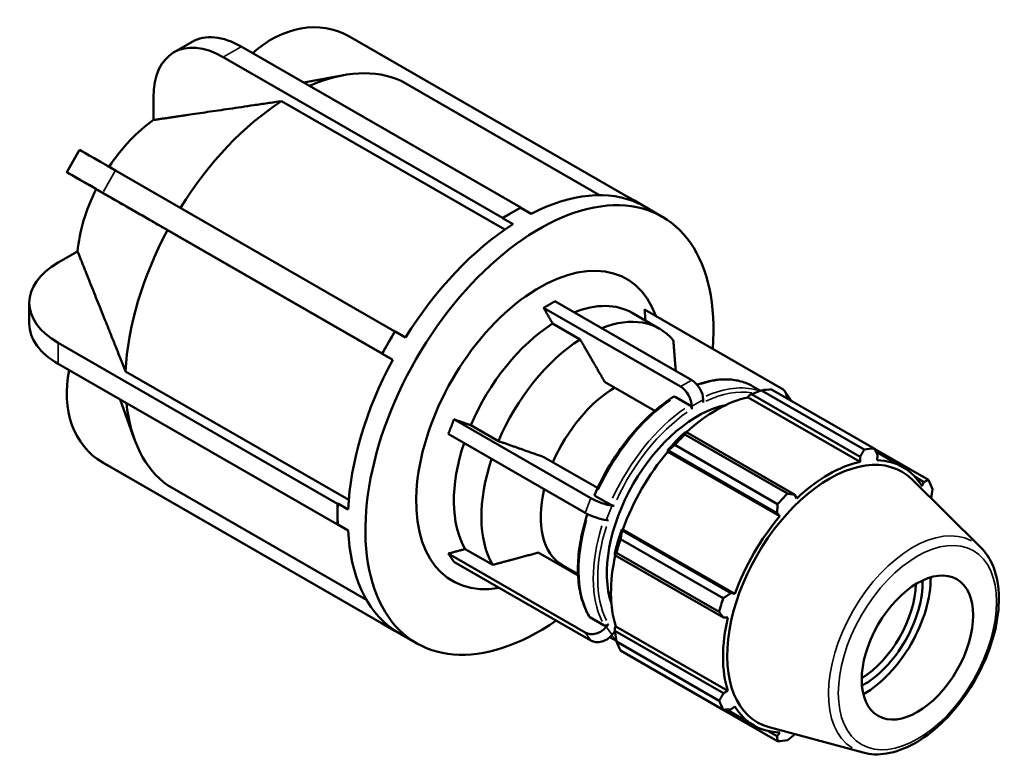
# Model space of a CAD drawing. Header units: inches. Extents: x 0.1 to 44, y -12.1 to 28.2.
# Tile 6 of 6: x 37.4 to 44, y 23.3 to 28.2. Entities that reach past the tile are written whole.
import ezdxf

# ---------------------------------------------------------------- set-up
doc = ezdxf.new("R2010")
doc.units = ezdxf.units.IN
doc.header["$MEASUREMENT"] = 0
doc.layers.add('Visible (ANSI)', color=7, linetype='Continuous', lineweight=50)
doc.layers.add('Visible Narrow (ANSI)', color=7, linetype='Continuous', lineweight=35)

msp = doc.modelspace()

# ---------------------------------------------------------------- linework, layer by layer
at = {"layer": 'Visible (ANSI)'}
for p, q in [((38.457, 27.9977), (38.5775, 28.0671)), ((41.4743, 27.0357), (39.6185, 28.1043)), ((38.9039, 28.0351), (40.7596, 26.9664)), ((40.6391, 26.897), (38.7834, 27.9657)), ((39.3186, 27.7963), (39.5838, 27.8454)), ((41.2837, 27.0484), (39.9651, 27.8077)), ((38.3209, 27.6973), (38.3209, 27.5478)), ((40.6545, 26.8194), (39.172, 27.6731)), ((37.7441, 27.2015), (37.8293, 27.3491)), ((38.0687, 27.2119), (39.9245, 26.1432)), ((37.8481, 27.1408), (37.9395, 27.0878)), ((39.8393, 25.9957), (37.9835, 27.0643)), ((41.4731, 27.0338), (41.4743, 27.0357)), ((41.5425, 26.9938), (41.4731, 27.0338)), ((41.4743, 27.0357), (41.5161, 27.0114)), ((41.5153, 27.0119), (41.7003, 26.9054)), ((40.6994, 26.9317), (40.7596, 26.9664)), ((40.7596, 26.9664), (40.7596, 26.9646)), ((40.7596, 26.9646), (40.829, 26.9247)), ((40.6391, 26.897), (40.6994, 26.9317)), ((40.6391, 26.8952), (40.6391, 26.897)), ((40.7085, 26.8553), (40.6391, 26.8952)), ((39.9097, 25.9549), (38.4142, 26.8161)), ((37.8168, 26.6746), (37.6875, 26.6002)), ((37.496, 26.1946), (37.496, 26.3339)), ((41.8212, 25.7763), (40.9115, 26.3002)), ((40.9868, 26.3436), (41.8966, 25.8197)), ((42.4923, 25.7651), (41.5825, 26.2889)), ((41.499, 26.2666), (41.6818, 26.1613)), ((41.1546, 26.0903), (40.9718, 26.1956)), ((39.8819, 26.0694), (39.9245, 26.1432)), ((39.9245, 26.1432), (39.9256, 26.1426)), ((39.9256, 26.1426), (39.9949, 26.1026)), ((37.6875, 26.0676), (39.5432, 24.9989)), ((39.8393, 25.9957), (39.8819, 26.0694)), ((39.8404, 25.995), (39.8393, 25.9957)), ((39.9097, 25.9551), (39.8404, 25.995)), ((39.5432, 24.8596), (37.6875, 25.9283)), ((38.1356, 25.878), (39.6182, 25.0242)), ((41.3168, 25.8091), (41.6514, 25.6164)), ((42.302, 25.7782), (42.3526, 25.7491)), ((41.8817, 25.6532), (41.786, 25.7083)), ((42.2701, 25.7053), (42.2724, 25.7149)), ((42.2701, 25.7053), (43.0143, 25.2767)), ((42.2724, 25.7149), (42.292, 25.7254)), ((42.292, 25.7254), (43.0138, 25.3098)), ((43.0416, 25.3592), (42.3597, 25.7518)), ((42.4255, 25.7582), (43.1073, 25.3655)), ((42.5519, 25.6914), (42.5142, 25.7451)), ((38.1002, 25.6906), (38.1931, 25.4303)), ((41.8966, 25.6275), (41.8966, 25.6459)), ((41.9719, 25.6892), (41.9719, 25.6709)), ((40.3158, 25.5595), (41.2256, 25.0356)), ((40.4285, 25.52), (40.6112, 25.4147)), ((41.1879, 24.9385), (40.2781, 25.4624)), ((41.8572, 25.4751), (41.8467, 25.4697)), ((41.8497, 25.4581), (42.5316, 25.0655)), ((42.579, 25.0594), (41.8572, 25.4751)), ((42.4659, 24.9961), (41.784, 25.3888)), ((41.2707, 25.1031), (40.9141, 25.3084)), ((41.7327, 25.3495), (41.7408, 25.3523)), ((41.7362, 25.3438), (41.7327, 25.3495)), ((41.7362, 25.3438), (42.4803, 24.9152)), ((41.7408, 25.3523), (42.4626, 24.9366)), ((43.0138, 25.3098), (43.0143, 25.2767)), ((43.468, 25.1563), (43.1085, 25.3632)), ((43.1178, 25.3453), (43.298, 25.2415)), ((43.1271, 25.2877), (43.1302, 25.3211)), ((38.0675, 25.2237), (37.9823, 25.2732)), ((37.9835, 25.2724), (39.8393, 24.2038)), ((39.9245, 24.1544), (38.0687, 25.223)), ((38.4142, 25.1215), (39.7353, 24.3607)), ((43.817, 24.7058), (43.3571, 25.1609)), ((43.3788, 25.1766), (43.4376, 25.1427)), ((43.4376, 25.1427), (43.4249, 25.1148)), ((41.2565, 25.0498), (41.3522, 24.9947)), ((42.5931, 25.0342), (42.579, 25.0594)), ((39.5432, 24.9989), (39.5448, 24.9998)), ((39.5432, 24.9293), (39.5432, 24.9989)), ((39.5448, 24.9998), (39.6142, 24.9599)), ((41.3661, 24.9863), (41.3798, 24.985)), ((43.485, 25.0343), (43.4859, 25.0358)), ((39.5432, 24.8596), (39.5432, 24.9293)), ((42.4626, 24.9366), (42.4803, 24.9152)), ((39.5448, 24.8605), (39.5432, 24.8596)), ((39.6142, 24.8206), (39.5448, 24.8605)), ((41.3422, 24.8879), (41.3284, 24.8892)), ((41.4333, 24.8198), (41.4316, 24.8281)), ((41.4316, 24.8281), (41.4383, 24.8279)), ((42.1551, 24.4041), (41.4333, 24.8198)), ((41.4383, 24.8279), (42.1825, 24.3994)), ((41.4234, 24.7642), (42.1052, 24.3715)), ((40.2781, 24.6671), (41.1879, 24.1432)), ((40.3908, 24.6974), (40.5736, 24.5922)), ((41.1409, 24.5215), (40.8765, 24.6738)), ((41.3844, 24.6691), (41.3851, 24.6574)), ((41.3851, 24.6574), (42.1069, 24.2417)), ((42.078, 24.2798), (41.3961, 24.6725)), ((41.2256, 24.0895), (40.3158, 24.6134)), ((41.0386, 24.589), (41.1405, 24.5304)), ((42.1825, 24.3994), (42.1551, 24.4041)), ((39.8393, 24.2038), (39.8404, 24.2057)), ((39.8819, 24.1791), (39.8393, 24.2038)), ((39.8404, 24.2057), (39.9097, 24.1658)), ((41.2188, 24.2457), (41.3145, 24.1906)), ((41.3284, 24.181), (41.3422, 24.1981)), ((42.1069, 24.2417), (42.1358, 24.2421)), ((39.9245, 24.1544), (39.8819, 24.1791)), ((39.8834, 24.1782), (40.0684, 24.0716)), ((39.9245, 24.1545), (39.9245, 24.1544)), ((41.3798, 24.1443), (41.3661, 24.1272)), ((41.3844, 24.1769), (41.3916, 24.1836)), ((41.3851, 24.1547), (41.3844, 24.1769)), ((42.1069, 23.739), (41.3851, 24.1547)), ((41.3916, 24.1836), (42.1358, 23.7551)), ((41.3525, 24.1128), (41.3953, 24.0882)), ((41.3961, 24.0829), (42.078, 23.6902)), ((42.1052, 23.6299), (41.4234, 24.0225)), ((41.784, 23.8133), (42.4659, 23.4206)), ((42.1358, 23.7551), (42.1069, 23.739)), ((42.1256, 23.6308), (42.3095, 23.5249)), ((42.1551, 23.6322), (42.1825, 23.6516)), ((42.4626, 23.4538), (42.4022, 23.4885)), ((43.0333, 23.3449), (42.4089, 23.5143)), ((42.4803, 23.4787), (42.4626, 23.4538)), ((42.579, 23.4651), (42.5805, 23.4677))]:
    msp.add_line(p, q, dxfattribs=at)
for centre, major_axis, ratio, start_param, end_param in [((39.2915, 27.538), (0.3283, 0.5657), 0.815969, 0.002729, 1.202176), ((38.9039, 27.5004), (-0.3264, 0.5667), 0.578093, 5.499721, 6.283185), ((38.7834, 27.431), (-0.3264, 0.5667), 0.578093, 5.499721, 7.070517), ((39.2322, 26.4399), (0.7751, 1.346), 0.578093, 0.052947, 0.668951), ((39.2322, 26.4399), (-0.7751, -1.346), 0.578093, 3.979937, 4.65547), ((38.3812, 26.93), (-0.4006, -0.6956), 0.578093, 4.031401, 4.602091), ((38.3957, 27.0221), (-0.5664, 0.327), 0.001578, 5.32878, 6.283185), ((38.3105, 26.8745), (-0.5664, 0.327), 0.001578, 5.32878, 6.899576), ((38.3812, 26.93), (-0.4006, -0.6956), 0.578093, 4.816799, 5.389509), ((40.7687, 25.5551), (0.8159, 1.4169), 0.578093, 0.0502, 0.731331), ((40.6994, 25.595), (0.8159, 1.4169), 0.578093, 0, 0.0502), ((40.8843, 25.4885), (0.8159, 1.4169), 0.578093, 5.403436, 10.304528), ((40.6994, 25.595), (-0.8159, -1.4169), 0.578093, 3.872923, 3.925057), ((40.6994, 25.595), (-0.8159, -1.4169), 0.578093, 3.925057, 3.977191), ((39.2322, 26.4399), (-0.7751, -1.346), 0.578093, 4.765336, 5.440973), ((40.7687, 25.5551), (-0.8159, -1.4169), 0.578093, 3.977191, 4.658322), ((40.8843, 25.4885), (0.5779, 1.0035), 0.578093, 5.831877, 9.876087), ((38.15, 26.3339), (-0.654, 0), 0.575862, 5.497787, 7.068583), ((41.0095, 25.4164), (0.4896, 0.8501), 0.578093, 0, 0.630987), ((41.1923, 25.3112), (0.4896, 0.8501), 0.578093, 6.07376, 6.914172), ((38.15, 26.1946), (-0.654, 0), 0.575862, 0, 0.785398), ((41.0095, 25.4164), (-0.4896, -0.8501), 0.578093, 3.979365, 4.917947), ((40.6994, 25.595), (-0.8159, -1.4169), 0.578093, 4.658322, 4.710455), ((40.6994, 25.595), (-0.8159, -1.4169), 0.578093, 4.710455, 4.762589), ((41.1923, 25.3112), (-0.4896, -0.8501), 0.578093, 3.979365, 4.917947), ((40.7687, 25.5551), (-0.8159, -1.4169), 0.578093, 4.762589, 5.44372), ((38.3105, 25.8388), (-0.3283, -0.5657), 0.815969, 5.080063, 6.285915), ((41.3892, 25.1978), (-0.3506, -0.6088), 0.578093, 3.933244, 4.914759), ((41.8212, 25.6892), (0.0531, -0.0923), 0.578093, 0.787332, 2.358128), ((41.8966, 25.7326), (-0.0531, 0.0923), 0.578093, 3.928925, 5.499721), ((42.0595, 24.8117), (0.4943, 0.8583), 0.578093, 0.478032, 1.071949), ((42.1047, 24.7857), (0.5315, 0.9229), 0.578093, 0.343502, 0.438029), ((42.427, 25.684), (0.0872, 0.0611), 0.787757, 5.731198, 6.635766), ((39.2322, 26.4399), (-0.7751, -1.346), 0.578093, 5.609846, 6.226371), ((41.9342, 24.8839), (-0.4252, -0.7383), 0.578093, 3.61007, 5.814708), ((42.4647, 25.6302), (0.0872, 0.0611), 0.787757, 6.158052, 6.283185), ((42.0595, 24.8117), (-0.4996, -0.8675), 0.578093, 4.23049, 4.405023), ((42.1047, 24.7857), (0.5315, 0.9229), 0.578093, 1.1289, 1.223427), ((41.0095, 25.4164), (-0.4896, -0.8501), 0.578093, 5.050188, 5.965144), ((42.0595, 24.8117), (0.4943, 0.8583), 0.578093, 1.26343, 1.874295), ((42.8105, 24.3793), (0.4796, 0.8328), 0.578093, 6.13202, 9.575944), ((42.7866, 24.3931), (0.5315, 0.9229), 0.578093, 0.343502, 0.438029), ((41.1923, 25.3112), (-0.4896, -0.8501), 0.578093, 5.050188, 5.965144), ((42.8037, 24.3832), (-0.4943, -0.8583), 0.578093, 3.619624, 4.23049), ((42.8037, 24.3832), (0.4943, 0.8583), 0.578093, 5.975819, 6.586684), ((38.3957, 25.7894), (-0.3283, -0.5657), 0.815969, 0, 0.002729), ((42.7866, 24.3931), (0.5315, 0.9229), 0.578093, 5.841289, 5.935816), ((41.3892, 25.1978), (-0.3506, -0.6088), 0.578093, 5.193548, 6.283185), ((42.7866, 24.3931), (-0.5315, -0.9229), 0.578093, 4.270492, 4.36502), ((40.6994, 25.595), (-0.8159, -1.4169), 0.578093, 5.44372, 5.495853), ((41.2908, 25.0296), (-0.0993, 0.0385), 0.209664, 0.938208, 2.509004), ((40.6994, 25.595), (-0.8159, -1.4169), 0.578093, 5.495853, 5.547987), ((41.2531, 24.9326), (0.0993, -0.0385), 0.209664, 4.079801, 5.650597), ((42.8037, 24.3832), (-0.4943, -0.8583), 0.578093, 4.405023, 5.015888), ((40.7687, 25.5551), (-0.8159, -1.4169), 0.578093, 5.547987, 6.229118), ((42.0595, 24.8117), (-0.4996, -0.8675), 0.578093, 5.015888, 5.190421), ((42.1047, 24.7857), (0.5315, 0.9229), 0.578093, 1.914298, 2.008825), ((42.0595, 24.8117), (0.4943, 0.8583), 0.578093, 2.065615, 2.659693), ((43.0142, 24.262), (-0.2613, -0.4538), 0.578093, 0.81091, 2.330682), ((43.0365, 24.2492), (0.277, 0.481), 0.578093, 3.898452, 5.526326), ((43.0365, 24.2492), (0.315, 0.547), 0.578093, 3.922505, 5.502273), ((42.7866, 24.3931), (-0.5315, -0.9229), 0.578093, 5.055891, 5.150418), ((40.6994, 25.595), (-0.8159, -1.4169), 0.578093, 6.229118, 6.281252), ((42.8037, 24.3832), (-0.4943, -0.8583), 0.578093, 5.190421, 5.801286), ((40.6994, 25.595), (-0.8159, -1.4169), 0.578093, 6.281252, 6.283185), ((41.2531, 24.2243), (-0.0872, -0.0611), 0.787757, 0.35258, 1.923377), ((41.2908, 24.1706), (-0.0872, -0.0611), 0.787757, 0.35258, 1.923377), ((42.1047, 24.7857), (-0.5315, -0.9229), 0.578093, 5.841289, 5.935816), ((42.7866, 24.3931), (-0.5315, -0.9229), 0.578093, 5.841289, 5.935816), ((42.8037, 24.3832), (-0.4943, -0.8583), 0.578093, 5.975819, 6.586684), ((42.7866, 24.3931), (-0.5315, -0.9229), 0.578093, 0.343502, 0.438029)]:
    msp.add_ellipse(centre, major_axis=major_axis, ratio=ratio, start_param=start_param, end_param=end_param, dxfattribs=at)
msp.add_ellipse((43.3946, 24.043), major_axis=(0.2613, 0.4538), ratio=0.578093, dxfattribs=at)
for points, weights in [([(39.172, 27.6731), (38.6101, 27.591), (38.3209, 27.5478)], [1, 1.05531907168, 1]), ([(38.4142, 26.8161), (38.1004, 26.9957), (37.9395, 27.0878)], [1, 1.05531907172, 1]), ([(37.8168, 26.6746), (37.9246, 26.4037), (38.1356, 25.878)], [1, 1.0553190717, 1]), ([(40.9115, 26.3002), (40.951, 26.3208), (40.9868, 26.3436)], [1.04301049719, 1.04431344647, 1.04301049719]), ([(40.9718, 26.1956), (40.9429, 26.2457), (40.9115, 26.3002)], [1, 1.00173492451, 1.00172496]), ([(41.5884, 26.2151), (41.5856, 26.2509), (41.5825, 26.2889)], [1.00080400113, 1.00173225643, 1.00172496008]), ([(41.3168, 25.8091), (41.2465, 25.9311), (41.1546, 26.0903)], [1.00452875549, 1.0111930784, 1]), ([(41.7895, 25.8813), (41.7822, 25.9728), (41.7733, 26.0839)], [1.00682936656, 1.00815971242, 1]), ([(42.292, 25.7254), (42.3249, 25.7385), (42.3597, 25.7518)], [1.00617808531, 1.01182057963, 1.01666410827]), ([(40.2781, 25.4624), (40.2989, 25.5099), (40.3158, 25.5595)], [1.04301049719, 1.04431344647, 1.04301049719]), ([(40.3158, 25.5595), (40.3745, 25.5389), (40.4285, 25.52)], [1.00172496, 1.00173492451, 1]), ([(41.8497, 25.4581), (41.8533, 25.4669), (41.8572, 25.4751)], [1.01666410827, 1.01182057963, 1.00617808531]), ([(40.6112, 25.4147), (40.7828, 25.3545), (40.9141, 25.3084)], [1, 1.01119307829, 1.00452875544]), ([(41.7408, 25.3523), (41.7617, 25.3703), (41.784, 25.3888)], [1.00617808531, 1.01182057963, 1.01666410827]), ([(43.0138, 25.3098), (43.0275, 25.3339), (43.0416, 25.3592)], [1.00131036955, 1.00106365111, 1]), ([(43.1073, 25.3655), (43.1191, 25.3428), (43.1302, 25.3211)], [1, 1.00106365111, 1.00131036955]), ([(43.4376, 25.1427), (43.4526, 25.1493), (43.468, 25.1563)], [1.00131036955, 1.00106365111, 1]), ([(42.5316, 25.0655), (42.5559, 25.0623), (42.579, 25.0594)], [1, 1.00106365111, 1.00131036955]), ([(43.4952, 25.0959), (43.4905, 25.0652), (43.4859, 25.0358)], [1, 1.00106365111, 1.00131036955]), ([(42.4626, 24.9366), (42.4643, 24.9657), (42.4659, 24.9961)], [1.00131036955, 1.00106365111, 1]), ([(41.4234, 24.7642), (41.4282, 24.7927), (41.4333, 24.8198)], [1.01666410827, 1.01182057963, 1.00617808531]), ([(40.2781, 24.6671), (40.3368, 24.6829), (40.3908, 24.6974)], [1.00172495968, 1.00173492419, 1]), ([(40.3158, 24.6134), (40.2989, 24.6392), (40.2781, 24.6671)], [1.04301049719, 1.04431344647, 1.04301049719]), ([(40.5736, 24.5922), (40.7451, 24.6384), (40.8765, 24.6738)], [1, 1.01119307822, 1.00452875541]), ([(41.3851, 24.6574), (41.3902, 24.665), (41.3961, 24.6725)], [1.00617808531, 1.01182057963, 1.01666410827]), ([(42.1052, 24.3715), (42.1308, 24.3881), (42.1551, 24.4041)], [1, 1.00106365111, 1.00131036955]), ([(42.1069, 24.2417), (42.0928, 24.2603), (42.078, 24.2798)], [1.00131036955, 1.00106365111, 1]), ([(41.3961, 24.0829), (41.3902, 24.1197), (41.3851, 24.1547)], [1.01666410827, 1.01182057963, 1.00617808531]), ([(41.784, 23.8133), (41.7829, 23.8147), (41.7817, 23.8162)], [1.01666410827, 1.01641856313, 1.01617096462]), ([(42.078, 23.6902), (42.0928, 23.7151), (42.1069, 23.739)], [1, 1.00106365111, 1.00131036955]), ([(42.1551, 23.6322), (42.1308, 23.631), (42.1052, 23.6299)], [1.00131036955, 1.00106365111, 1]), ([(42.4659, 23.4206), (42.4643, 23.4375), (42.4626, 23.4538)], [1, 1.00106365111, 1.00131036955]), ([(42.579, 23.4651), (42.5559, 23.4464), (42.5316, 23.427)], [1.00131036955, 1.00106365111, 1])]:
    msp.add_rational_spline(points, weights, degree=2, dxfattribs=at)
for points, knots in [([(42.302, 25.7782), (42.2777, 25.7922), (42.2516, 25.8031), (42.1967, 25.8186), (42.1679, 25.8231), (42.1082, 25.8257), (42.0774, 25.8239), (42.0143, 25.8139), (41.9821, 25.8058), (41.9438, 25.7928), (41.9381, 25.7908), (41.9323, 25.7886)], [5.4997209, 5.4997209, 5.4997209, 5.4997209, 5.6452306, 5.6452306, 5.7907404, 5.7907404, 5.9362502, 5.9362502, 6.08176, 6.08176, 6.1074655, 6.1074655, 6.1074655, 6.1074655]), ([(41.7753, 25.7091), (41.7331, 25.6821), (41.6913, 25.6508), (41.6097, 25.5804), (41.5699, 25.5413), (41.4937, 25.457), (41.4572, 25.4117), (41.3889, 25.3163), (41.357, 25.2663), (41.2989, 25.1631), (41.2727, 25.11), (41.2498, 25.0563)], [0.0559643, 0.0559643, 0.0559643, 0.0559643, 0.2429926, 0.2429926, 0.4300208, 0.4300208, 0.6170491, 0.6170491, 0.8040773, 0.8040773, 0.9911056, 0.9911056, 0.9911056, 0.9911056]), ([(41.786, 25.7083), (41.7842, 25.7093), (41.7821, 25.7101), (41.7787, 25.7104), (41.7769, 25.7101), (41.7755, 25.7093), (41.7754, 25.7092), (41.7753, 25.7091)], [0, 0, 0, 0, 0.01968695, 0.01968695, 0.03938945, 0.03938945, 0.04070249, 0.04070249, 0.04070249, 0.04070249]), ([(41.8966, 25.6275), (41.8966, 25.6296), (41.8961, 25.6324), (41.8947, 25.6371), (41.8935, 25.6399), (41.8909, 25.6444), (41.8891, 25.6468), (41.8857, 25.6504), (41.8836, 25.6521), (41.8817, 25.6532)], [-0.07884973, -0.07884973, -0.07884973, -0.07884973, -0.05911124, -0.05911124, -0.03938945, -0.03938945, -0.01968695, -0.01968695, 0, 0, 0, 0]), ([(41.2498, 25.0562), (41.2497, 25.056), (41.2497, 25.0558), (41.2499, 25.0549), (41.2507, 25.0539), (41.2529, 25.0521), (41.2546, 25.0509), (41.2565, 25.0498)], [-0.04744375, -0.04744375, -0.04744375, -0.04744375, -0.03938945, -0.03938945, -0.01968695, -0.01968695, 0, 0, 0, 0]), ([(41.3522, 24.9947), (41.354, 24.9937), (41.3565, 24.9924), (41.3611, 24.9903), (41.364, 24.9892), (41.3688, 24.9875), (41.3716, 24.9866), (41.3759, 24.9856), (41.3782, 24.9852), (41.3798, 24.985)], [0, 0, 0, 0, 0.01968695, 0.01968695, 0.03938945, 0.03938945, 0.05911124, 0.05911124, 0.07884973, 0.07884973, 0.07884973, 0.07884973]), ([(41.2025, 24.9306), (41.1879, 24.886), (41.1758, 24.8414), (41.1545, 24.7439), (41.1467, 24.6914), (41.1388, 24.5897), (41.1388, 24.5406), (41.1468, 24.4474), (41.1547, 24.4033), (41.1785, 24.3217), (41.1943, 24.2841), (41.2139, 24.2506)], [1.1360555, 1.1360555, 1.1360555, 1.1360555, 1.2903615, 1.2903615, 1.4774478, 1.4774478, 1.664534, 1.664534, 1.8516202, 1.8516202, 2.0387064, 2.0387064, 2.0387064, 2.0387064]), ([(43.0333, 23.3449), (43.0825, 23.3316), (43.1357, 23.33), (43.2495, 23.3487), (43.3105, 23.3711), (43.433, 23.4384), (43.4946, 23.4842), (43.6106, 23.5936), (43.665, 23.6572), (43.7616, 23.7956), (43.8037, 23.8703), (43.8719, 24.0237), (43.8979, 24.1024), (43.9309, 24.2566), (43.9379, 24.3321), (43.931, 24.4726), (43.9171, 24.5377), (43.8734, 24.637), (43.8482, 24.6749), (43.817, 24.7058)], [2.509294, 2.509294, 2.509294, 2.509294, 2.799875, 2.799875, 3.118485, 3.118485, 3.449377, 3.449377, 3.779579, 3.779579, 4.108264, 4.108264, 4.437029, 4.437029, 4.767401, 4.767401, 5.098022, 5.098022, 5.348555, 5.348555, 5.348555, 5.348555]), ([(41.2139, 24.2506), (41.214, 24.2505), (41.214, 24.2503), (41.2152, 24.2485), (41.217, 24.2468), (41.2188, 24.2457)], [-0.02098891, -0.02098891, -0.02098891, -0.02098891, -0.01968695, -0.01968695, 0, 0, 0, 0]), ([(41.3145, 24.1906), (41.3163, 24.1896), (41.3189, 24.1888), (41.3235, 24.1884), (41.3263, 24.1886), (41.3312, 24.1899), (41.334, 24.1912), (41.3383, 24.194), (41.3406, 24.1961), (41.3422, 24.1981)], [0, 0, 0, 0, 0.01968695, 0.01968695, 0.03938945, 0.03938945, 0.05911124, 0.05911124, 0.07884973, 0.07884973, 0.07884973, 0.07884973])]:
    msp.add_open_spline(points, degree=3, knots=knots, dxfattribs=at)
at = {"layer": 'Visible Narrow (ANSI)'}
for p, q in [((38.7894, 27.9691), (38.8978, 28.0316)), ((37.9878, 27.0717), (38.0645, 27.2045)), ((37.6875, 25.9352), (37.6875, 26.0606)), ((41.8928, 25.8175), (41.825, 25.7785)), ((41.9003, 25.648), (41.9681, 25.6871)), ((38.0645, 25.2255), (37.9878, 25.27)), ((41.2237, 25.0308), (41.1898, 24.9434)), ((41.3303, 24.894), (41.3642, 24.9814)), ((41.1898, 24.1406), (41.2237, 24.0922)), ((41.3642, 24.1299), (41.3303, 24.1783))]:
    msp.add_line(p, q, dxfattribs=at)
for centre, major_axis, start_param, end_param in [((41.8237, 24.9476), (0.4783, 0.8306), 0.030893, 0.586975), ((41.9194, 24.8925), (0.4783, 0.8306), 0.131758, 0.677074), ((41.9342, 24.8839), (0.4679, 0.8125), 0.210301, 0.699462), ((41.8237, 24.9476), (0.4783, 0.8306), 0.88585, 1.728276), ((41.9194, 24.8925), (-0.4783, -0.8306), 4.027443, 4.869869), ((41.9342, 24.8839), (0.4679, 0.8125), 0.886969, 1.727158), ((41.8237, 24.9476), (-0.4783, -0.8306), 5.102699, 5.918543), ((41.9194, 24.8925), (-0.4783, -0.8306), 5.081261, 5.917415), ((43.3652, 24.0599), (0.3964, 0.6883), 0.021031, 3.120562), ((41.9342, 24.8839), (-0.4679, -0.8125), 5.075759, 5.915948), ((41.9342, 24.8839), (-0.4679, -0.8125), 6.07739, 6.09738), ((41.9194, 24.8925), (-0.4783, -0.8306), 6.108544, 6.176463)]:
    msp.add_ellipse(centre, major_axis=major_axis, ratio=0.578093, start_param=start_param, end_param=end_param, dxfattribs=at)
msp.add_ellipse((43.3946, 24.043), major_axis=(-0.3708, -0.6439), ratio=0.578093, dxfattribs=at)

doc.saveas('drawing.dxf')
